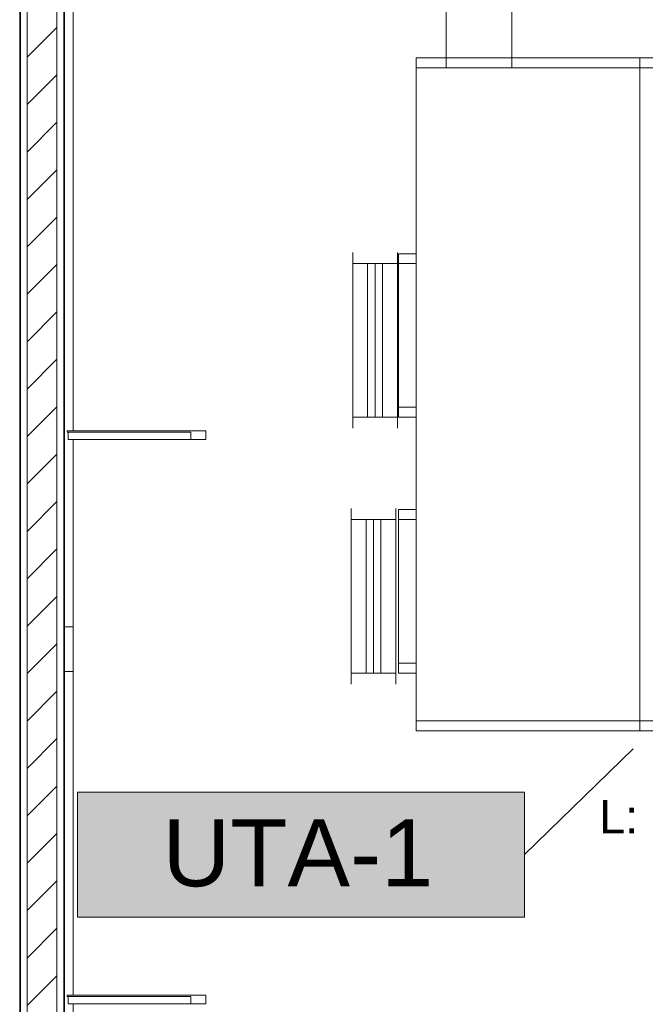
# Model space of a CAD drawing. Header units: metres. Extents: x 2.5 to 41.3, y -72.9 to -49.4.
# Tile 12 of 28: x 35 to 37.1, y -62.6 to -59.3. Entities that reach past the tile are written whole.
import ezdxf

# ---------------------------------------------------------------- set-up
doc = ezdxf.new("R2010")
doc.units = ezdxf.units.M
for name, color, linetype, lineweight in [('A-COLS', 7, 'Continuous', 18), ('A-GLAZ-CWMG', 7, 'Continuous', 18), ('A-WALL', 7, 'Continuous', 18), ('A-WALL-PATT', 7, 'Continuous', 18), ('M-EQPM', 7, 'Continuous', 18), ('M-HVAC-DUCT', 7, 'Continuous', 18), ('M-HVAC-DUCT-ANNO', 7, 'Continuous', 18), ('S-BEAM', 7, 'Continuous', 18), ('S-COLS', 7, 'Continuous', 18)]:
    doc.layers.add(name, color=color, linetype=linetype, lineweight=lineweight)
for name, color, linetype, lineweight, true_color in [('LAJE TÉCNICA -FRIG_dwg', 7, 'Continuous', 18, 0x767676), ('M-EQPM-IDEN', 1, 'Continuous', 9, 0xff0000), ('TUB_FRIGO_VRF', 30, 'Continuous', 18, 0xff7f00)]:
    doc.layers.add(name, color=color, linetype=linetype, lineweight=lineweight, true_color=true_color)
doc.styles.add('Arial_1', font='arial.ttf', dxfattribs={"height": 0.1125})
doc.styles.add('Arial_4', font='arial.ttf', dxfattribs={"height": 0.225})
pattern_1 = [(50, (21.555, -62.9), (0.546555, -0.047815), [0.05715, -0.62865]), (355, (21.555, -62.9), (-0.105728, 0.573166), [0.04572, -0.50292]), (100.451, (21.601, -62.904), (0.440828, 0.525349), [0.04857, -0.53427]), (46.184, (21.555, -62.748), (0.813237, -0.12613), [0.08573, -0.94298]), (96.636, (21.623, -62.758), (0.71221, 0.742287), [0.07286, -0.80141]), (351.184, (21.555, -62.748), (0.712217, 0.742274), [0.06858, -0.75438]), (21, (21.631, -62.786), (0.454846, -0.306795), [0.05715, -0.62865]), (326, (21.631, -62.786), (0.185405, 0.55256), [0.04572, -0.50292]), (71.451, (21.669, -62.811), (0.64025, 0.245763), [0.04857, -0.53427]), (37.5, (21.555, -62.9), (0.009261, 0.2536672), [0.02515, -0.47168, 0.02515, -0.48539, -0.50482]), (37.5, (21.555, -62.9), (0.009261, 0.2536672), [-1.007, 0.02515, -0.47968]), (7.5, (21.555, -62.9), (0.200456, 0.300546), [0.02515, -0.26594, 0.02515, -0.46025, -0.1924]), (7.5, (21.555, -62.9), (0.200456, 0.300546), [-0.77648, 0.02515, -0.16726]), (327.5, (21.385, -62.9), (0.4067682, -0.0171882), [0.02515, -0.16535, 0.02515, -0.56921, -0.78867]), (327.5, (21.385, -62.9), (0.4067682, -0.0171882), [-0.78486, 0.02515, -0.76352]), (317.5, (21.309, -62.9), (0.444383, 0.0762794), [0.02515, -0.2225, 0.02515, -0.36957, -0.56007]), (317.5, (21.309, -62.9), (0.444383, 0.0762794), [-0.64237, 0.02515, -0.53492])]

# ---------------------------------------------------------------- blocks, each defined once
blk = doc.blocks.new('Paredes 15 - Paredes 6-6874455-LAJE TÉCNICA - FRIGORÍFICA')
at = {"layer": 'A-WALL', "color": 253, "true_color": 0xaaaaaa}
blk.add_line((35.179, -68.442), (35.179, -54.3441), dxfattribs=at)
blk = doc.blocks.new('Rectangular Mullion - 50 x 150mm-V3-LAJE TÉCNICA - FRIGORÍFICA')
at = {"layer": 'A-GLAZ-CWMG', "color": 253, "true_color": 0xaaaaaa}
for p, q in [((35.1876, -54.9962), (35.1876, -55.0012)), ((35.6529, -54.9962), (35.1876, -54.9962)), ((35.1876, -55.0012), (35.6026, -55.0012)), ((35.1917, -55.0262), (35.1917, -55.0012)), ((35.6026, -55.0012), (35.6026, -55.0262)), ((35.6529, -55.0262), (35.6529, -54.9962)), ((35.1917, -55.0262), (35.6026, -55.0262)), ((35.6026, -55.0262), (35.6529, -55.0262))]:
    blk.add_line(p, q, dxfattribs=at)
blk = doc.blocks.new('4 GRE - ESCOLA DE CINEMA E AUDIOVISUAL CINE REX R07_rvt-1-LAJE TÉCNICA - FRIGORÍFICA')
at = {"layer": 'A-WALL-PATT', "true_color": 0xd4d4d4}
h = blk.add_hatch(dxfattribs=at)
h.set_pattern_fill('FP_1', color=254, style=0, pattern_type=2)
h.set_pattern_definition(pattern_1)
h.paths.add_polyline_path([(35.1765, -68.5214), (35.1765, -68.5189), (35.0315, -68.5189), (35.0315, -54.842), (35.029, -54.842), (35.029, -68.5214), (35.1385, -68.5214)])
h = blk.add_hatch(dxfattribs=at)
h.set_pattern_fill('FP_2', color=254, style=0, pattern_type=2)
h.set_pattern_definition([(45, (21.555, -62.9), (-0.0795495, 0.0795495), [])])
h.paths.add_polyline_path([(35.054, -68.4964), (35.154, -68.4964), (35.154, -54.842), (35.054, -54.842), (35.054, -67.9462)])
h = blk.add_hatch(dxfattribs=at)
h.set_pattern_fill('FP_1', color=254, style=0, pattern_type=2)
h.set_pattern_definition(pattern_1)
h.paths.add_polyline_path([(35.1765, -68.5214), (35.179, -68.5214), (35.179, -54.842), (35.1765, -54.842), (35.1765, -68.5189)])
at = {"layer": 'A-WALL', "color": 253, "true_color": 0xaaaaaa}
for p, q in [((35.029, -54.842), (35.029, -68.5214)), ((35.0315, -68.5189), (35.0315, -54.842)), ((35.054, -68.4964), (35.054, -54.842)), ((35.154, -68.4964), (35.154, -54.842)), ((35.1765, -68.5189), (35.1765, -54.842)), ((35.179, -68.5214), (35.179, -54.842))]:
    blk.add_line(p, q, dxfattribs=at)
at = {"layer": 'A-GLAZ-CWMG', "color": 253, "lineweight": 18, "true_color": 0xaaaaaa}
for p in [(0, -5.6812), (0, -7.5749)]:
    blk.add_blockref('Rectangular Mullion - 50 x 150mm-V3-LAJE TÉCNICA - FRIGORÍFICA', p, dxfattribs=at)
at = {"layer": 'A-WALL', "color": 253, "lineweight": 18, "true_color": 0xaaaaaa}
blk.add_blockref('Paredes 15 - Paredes 6-6874455-LAJE TÉCNICA - FRIGORÍFICA', (0, 0), dxfattribs=at)
blk = doc.blocks.new('Family - P30-298919-LAJE TÉCNICA - FRIGORÍFICA')
at = {"layer": 'A-COLS', "color": 253, "true_color": 0xaaaaaa}
for p, q in [((0.0953, 0.075), (0.125, 0.075)), ((0.125, 0.075), (0.125, -0.075)), ((0.125, -0.075), (0.0953, -0.075))]:
    blk.add_line(p, q, dxfattribs=at)
blk = doc.blocks.new('Family - P30-301706-LAJE TÉCNICA - FRIGORÍFICA')
at = {"layer": 'S-COLS', "color": 253, "true_color": 0xaaaaaa}
for p, q in [((0.0953, 0.075), (0.125, 0.075)), ((0.125, 0.075), (0.125, -0.075)), ((0.125, -0.075), (0.0953, -0.075))]:
    blk.add_line(p, q, dxfattribs=at)
blk = doc.blocks.new('Family - V502-298929-LAJE TÉCNICA - FRIGORÍFICA')
at = {"layer": 'S-BEAM', "color": 253, "true_color": 0xaaaaaa}
for p, q in [((0.06, 1.785), (0.0303, 1.785)), ((0.06, 1.785), (0.06, 0.6994)), ((0.06, 0.6694), (0.06, -1.1943))]:
    blk.add_line(p, q, dxfattribs=at)
blk = doc.blocks.new('Family - V502-298931-LAJE TÉCNICA - FRIGORÍFICA')
at = {"layer": 'S-BEAM', "color": 253, "true_color": 0xaaaaaa}
for p, q in [((0.06, 0.7469), (0.06, -1.1169)), ((0.06, -1.1469), (0.06, -1.775)), ((0.0303, -1.775), (0.06, -1.775))]:
    blk.add_line(p, q, dxfattribs=at)
blk = doc.blocks.new('ESTRUTURAL CINE REX _011_IFC-1-LAJE TÉCNICA - FRIGORÍFICA')
at = {"layer": 'A-COLS', "color": 253, "lineweight": 18, "true_color": 0xaaaaaa}
blk.add_blockref('Family - P30-301706-LAJE TÉCNICA - FRIGORÍFICA', (35.0836, -61.4105), dxfattribs=at)
at = {"layer": 'S-BEAM', "color": 253, "lineweight": 18, "true_color": 0xaaaaaa}
for name, p in [('Family - V502-298931-LAJE TÉCNICA - FRIGORÍFICA', (35.1486, -59.5605)), ('Family - V502-298929-LAJE TÉCNICA - FRIGORÍFICA', (35.1486, -63.2705))]:
    blk.add_blockref(name, p, dxfattribs=at)
at = {"layer": 'S-COLS', "color": 253, "lineweight": 18, "true_color": 0xaaaaaa}
blk.add_blockref('Family - P30-298919-LAJE TÉCNICA - FRIGORÍFICA', (35.0836, -61.4105), dxfattribs=at)
blk = doc.blocks.new('Família 40DV_Mod_Troc_Vent FanCoil - Tp05 39DV 670-872645-LAJE TÉCNICA - FRIGORÍFICA')
at = {"layer": 'M-EQPM', "color": 1, "true_color": 0xff0000}
for p, q in [((0.194, 0.81), (0.709, 0.81)), ((0.194, 0.75), (0.194, 0.81)), ((0.709, 0.81), (0.709, 0.75)), ((1.053, 0.81), (1.568, 0.81)), ((1.053, 0.75), (1.053, 0.81)), ((1.568, 0.81), (1.568, 0.75)), ((0, 0), (0, 0.75)), ((0, 0.75), (2.225, 0.75)), ((2.225, 0.75), (2.225, 0)), ((2.445, 0.65), (2.225, 0.65)), ((2.445, 0.65), (2.445, 0.43)), ((2.225, 0.43), (2.445, 0.43)), ((0, -0.75), (0, 0)), ((0, 0), (2.225, 0)), ((2.225, 0), (2.225, -0.75)), ((2.23, -0.0606), (2.225, -0.0606)), ((-0.005, -0.0828), (-0.01, -0.0828)), ((0, -0.0728), (-0.005, -0.0728)), ((2.235, -0.0708), (2.23, -0.0708)), ((-0.06, -0.4451), (-0.06, -0.461)), ((-0.01, -0.4451), (-0.06, -0.4451)), ((-0.06, -0.461), (-0.01, -0.461)), ((-0.01, -0.4828), (-0.005, -0.4828)), ((-0.005, -0.4928), (0, -0.4928)), ((2.225, -0.4806), (2.23, -0.4806)), ((2.23, -0.4708), (2.235, -0.4708)), ((0, -0.6287), (-0.06, -0.6287)), ((-0.06, -0.6287), (-0.06, -0.6573)), ((-0.06, -0.6573), (0, -0.6573)), ((2.225, -0.75), (0, -0.75))]:
    blk.add_line(p, q, dxfattribs=at)
at = {"layer": 'M-EQPM', "color": 1, "true_color": 0xff0000, "flags": 128}
for points in [[(2.23, -0.0606), (2.23, -0.0632), (2.23, -0.0709), (2.23, -0.0835), (2.23, -0.1007), (2.23, -0.1221), (2.23, -0.1472), (2.23, -0.1753), (2.23, -0.2057), (2.23, -0.2378), (2.23, -0.2706), (2.23, -0.3035), (2.23, -0.3355), (2.23, -0.366), (2.23, -0.3941), (2.23, -0.4191), (2.23, -0.4405), (2.23, -0.4577), (2.23, -0.4703), (2.23, -0.478), (2.23, -0.4806)], [(-0.005, -0.4928), (-0.005, -0.4902), (-0.005, -0.4825), (-0.005, -0.4699), (-0.005, -0.4526), (-0.005, -0.4312), (-0.005, -0.4062), (-0.005, -0.3781), (-0.005, -0.3476), (-0.005, -0.3156), (-0.005, -0.2828), (-0.005, -0.2499), (-0.005, -0.2179), (-0.005, -0.1874), (-0.005, -0.1593), (-0.005, -0.1343), (-0.005, -0.1129), (-0.005, -0.0956), (-0.005, -0.083), (-0.005, -0.0753), (-0.005, -0.0728)]]:
    blk.add_lwpolyline(points, dxfattribs=at)
at = {"layer": 'M-EQPM', "color": 1, "true_color": 0xff0000}
for points in [[(-0.01, -0.4828), (-0.01, -0.4828), (-0.01, -0.4814), (-0.01, -0.476), (-0.01, -0.4678), (-0.01, -0.4536), (-0.01, -0.4301), (-0.01, -0.3942), (-0.01, -0.3521), (-0.01, -0.291), (-0.01, -0.2274), (-0.01, -0.1713), (-0.01, -0.1384), (-0.01, -0.1141), (-0.01, -0.0972), (-0.01, -0.0857), (-0.01, -0.0828), (-0.01, -0.0828)], [(2.235, -0.0708), (2.235, -0.0708), (2.235, -0.0721), (2.235, -0.0775), (2.235, -0.0858), (2.235, -0.1), (2.235, -0.1234), (2.235, -0.1594), (2.235, -0.2014), (2.235, -0.2625), (2.235, -0.3262), (2.235, -0.3822), (2.235, -0.4152), (2.235, -0.4394), (2.235, -0.4563), (2.235, -0.4678), (2.235, -0.4708), (2.235, -0.4708)]]:
    blk.add_open_spline(points, degree=3, knots=[0, 0, 0, 0, 0.12083, 0.241661, 0.362491, 0.483322, 0.724983, 0.966644, 1.208305, 1.449966, 1.933288, 2.174949, 2.41661, 2.597855, 2.779101, 2.960347, 3.141593, 3.141593, 3.141593, 3.141593], dxfattribs=at)
blk = doc.blocks.new('Canvas Connection - Canvas Connection-1069005-LAJE TÉCNICA - FRIGORÍFICA')
at = {"layer": 'M-HVAC-DUCT'}
for p, q in [((0, 0.2945), (0, -0.2945)), ((0, 0.2575), (0, 0.2945)), ((0.15, 0.2945), (0.15, 0.2575)), ((0.15, -0.2945), (0.15, 0.2945)), ((0, 0.2575), (0.15, 0.2575)), ((0, -0.2575), (0, 0.2575)), ((0.15, 0.2575), (0, 0.2575)), ((0, 0.2575), (0, -0.2575)), ((0.15, 0.2575), (0.15, -0.2575)), ((0.15, -0.2575), (0.15, 0.2575)), ((0.15, -0.2575), (0, -0.2575)), ((0, -0.2575), (0.15, -0.2575)), ((0, -0.2945), (0, -0.2575)), ((0.15, -0.2575), (0.15, -0.2945))]:
    blk.add_line(p, q, dxfattribs=at)
at = {"layer": 'M-HVAC-DUCT-ANNO'}
for p, q in [((0.05, 0.2575), (0.05, -0.2575)), ((0.075, 0.2575), (0.075, -0.2575)), ((0.1, 0.2575), (0.1, -0.2575))]:
    blk.add_line(p, q, dxfattribs=at)
blk = doc.blocks.new('Canvas Connection - Canvas Connection-1069008-LAJE TÉCNICA - FRIGORÍFICA')
at = {"layer": 'M-HVAC-DUCT'}
for p, q in [((0, -0.2945), (0, 0.2945)), ((0, 0.2945), (0, 0.2575)), ((0.15, 0.2575), (0.15, 0.2945)), ((0.15, 0.2945), (0.15, -0.2945)), ((0.15, 0.2575), (0, 0.2575)), ((0, 0.2575), (0, -0.2575)), ((0, 0.2575), (0.15, 0.2575)), ((0, -0.2575), (0, 0.2575)), ((0.15, -0.2575), (0.15, 0.2575)), ((0.15, 0.2575), (0.15, -0.2575)), ((0, -0.2575), (0.15, -0.2575)), ((0.15, -0.2575), (0, -0.2575)), ((0, -0.2575), (0, -0.2945)), ((0.15, -0.2945), (0.15, -0.2575))]:
    blk.add_line(p, q, dxfattribs=at)
at = {"layer": 'M-HVAC-DUCT-ANNO'}
for p, q in [((0.05, -0.2575), (0.05, 0.2575)), ((0.075, -0.2575), (0.075, 0.2575)), ((0.1, -0.2575), (0.1, 0.2575))]:
    blk.add_line(p, q, dxfattribs=at)
blk = doc.blocks.new('LAJE TÉCNICA -FRIG_dwg_Família 40DV_Mod_Troc_Vent FanCoil - Tp05 39DV 670-872645-LAJE TÉCNICA -FRIG-1155276-LAJE TÉCNICA - FRIGORÍFICA')
at = {"layer": 'M-EQPM', "color": 1, "true_color": 0xff0000}
for p, q in [((0, 0), (2.225, 0)), ((-0.005, -0.0828), (-0.01, -0.0828)), ((2.235, -0.0708), (2.23, -0.0708)), ((-0.01, -0.4828), (-0.005, -0.4828)), ((2.23, -0.4708), (2.235, -0.4708))]:
    blk.add_line(p, q, dxfattribs=at)
at = {"layer": 'M-EQPM', "color": 1, "true_color": 0xff0000, "flags": 128}
for points in [[(0.194, 0.75), (0.194, 0.81), (0.709, 0.81), (0.709, 0.75)], [(1.053, 0.75), (1.053, 0.81), (1.568, 0.81), (1.568, 0.75)], [(2.225, 0.65), (2.445, 0.65), (2.445, 0.43), (2.225, 0.43)], [(2.225, -0.4806), (2.23, -0.4806), (2.23, -0.478), (2.23, -0.4703), (2.23, -0.4577), (2.23, -0.4405), (2.23, -0.4191), (2.23, -0.3941), (2.23, -0.366), (2.23, -0.3355), (2.23, -0.3035), (2.23, -0.2706), (2.23, -0.2378), (2.23, -0.2057), (2.23, -0.1753), (2.23, -0.1472), (2.23, -0.1221), (2.23, -0.1007), (2.23, -0.0835), (2.23, -0.0709), (2.23, -0.0632), (2.23, -0.0606), (2.225, -0.0606)], [(0, -0.0728), (-0.005, -0.0728), (-0.005, -0.0753), (-0.005, -0.083), (-0.005, -0.0956), (-0.005, -0.1129), (-0.005, -0.1343), (-0.005, -0.1593), (-0.005, -0.1874), (-0.005, -0.2179), (-0.005, -0.2499), (-0.005, -0.2828), (-0.005, -0.3156), (-0.005, -0.3476), (-0.005, -0.3781), (-0.005, -0.4062), (-0.005, -0.4312), (-0.005, -0.4526), (-0.005, -0.4699), (-0.005, -0.4825), (-0.005, -0.4902), (-0.005, -0.4928), (0, -0.4928)], [(-0.01, -0.4451), (-0.06, -0.4451), (-0.06, -0.461), (-0.01, -0.461)], [(0, -0.6287), (-0.06, -0.6287), (-0.06, -0.6573), (0, -0.6573)]]:
    blk.add_lwpolyline(points, dxfattribs=at)
blk.add_lwpolyline([(0, -0.75), (0, 0), (0, 0.75), (2.225, 0.75), (2.225, 0), (2.225, -0.75)], close=True, dxfattribs=at)
at = {"layer": 'M-EQPM', "color": 1, "true_color": 0xff0000}
for points in [[(-0.01, -0.4828), (-0.01, -0.4828), (-0.01, -0.4814), (-0.01, -0.476), (-0.01, -0.4678), (-0.01, -0.4536), (-0.01, -0.4301), (-0.01, -0.3942), (-0.01, -0.3521), (-0.01, -0.291), (-0.01, -0.2274), (-0.01, -0.1713), (-0.01, -0.1384), (-0.01, -0.1141), (-0.01, -0.0972), (-0.01, -0.0857), (-0.01, -0.0828), (-0.01, -0.0828)], [(2.235, -0.0708), (2.235, -0.0708), (2.235, -0.0721), (2.235, -0.0775), (2.235, -0.0858), (2.235, -0.1), (2.235, -0.1234), (2.235, -0.1594), (2.235, -0.2014), (2.235, -0.2625), (2.235, -0.3262), (2.235, -0.3822), (2.235, -0.4152), (2.235, -0.4394), (2.235, -0.4563), (2.235, -0.4678), (2.235, -0.4708), (2.235, -0.4708)]]:
    blk.add_open_spline(points, degree=3, knots=[0, 0, 0, 0, 0.12083, 0.241661, 0.362491, 0.483322, 0.724983, 0.966644, 1.208305, 1.449966, 1.933288, 2.174949, 2.41661, 2.597855, 2.779101, 2.960347, 3.141593, 3.141593, 3.141593, 3.141593], dxfattribs=at)
blk = doc.blocks.new('LAJE TÉCNICA -FRIG_dwg-1114779-LAJE TÉCNICA - FRIGORÍFICA')
at = {"rotation": 89.9999999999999}
blk.add_blockref('LAJE TÉCNICA -FRIG_dwg_Família 40DV_Mod_Troc_Vent FanCoil - Tp05 39DV 670-872645-LAJE TÉCNICA -FRIG-1155276-LAJE TÉCNICA - FRIGORÍFICA', (15.5539, 1.3639), dxfattribs=at)
at = {"layer": 'TUB_FRIGO_VRF', "color": 7, "insert": (15.4167, 1.0987), "char_height": 0.1125, "width": 0.683149, "attachment_point": 1, "rotation": 0.2292, "line_spacing_factor": 0.941778, "style": 'Arial_1'}
blk.add_mtext('L: Ø5/8"', dxfattribs=at)
blk = doc.blocks.new('M_Identificador de equipamento mecânico_BTS - Em caixas-817025-LAJE TÉCNICA - FRIGORÍFICA')
at = {"layer": 'M-EQPM-IDEN', "true_color": 0xf5f5f5}
blk.add_hatch(color=7, dxfattribs=at).paths.add_polyline_path([(0.01, 0.0028), (0.01, -0.0028), (-0.01, -0.0028), (-0.01, 0.0028)])
at = {"layer": 'M-EQPM-IDEN'}
for p, q in [((0.01, 0.0028), (-0.01, 0.0028)), ((-0.01, 0.0028), (-0.01, -0.0028)), ((-0.01, 0.0028), (0.01, 0.0028)), ((-0.01, -0.0028), (-0.01, 0.0028)), ((0.01, -0.0028), (0.01, 0.0028)), ((0.01, 0.0028), (0.01, -0.0028)), ((-0.01, -0.0028), (0.01, -0.0028)), ((0.01, -0.0028), (-0.01, -0.0028))]:
    blk.add_line(p, q, dxfattribs=at)

msp = doc.modelspace()

# ---------------------------------------------------------------- linework, layer by layer
at = {"layer": 'M-EQPM-IDEN'}
msp.add_line((37.0864, -61.7448), (36.7223, -62.1001), dxfattribs=at)

# ---------------------------------------------------------------- block references
at = {"lineweight": 5}
for name in ['4 GRE - ESCOLA DE CINEMA E AUDIOVISUAL CINE REX R07_rvt-1-LAJE TÉCNICA - FRIGORÍFICA', 'ESTRUTURAL CINE REX _011_IFC-1-LAJE TÉCNICA - FRIGORÍFICA']:
    msp.add_blockref(name, (0, 0), dxfattribs=at)
at = {"layer": 'LAJE TÉCNICA -FRIG_dwg', "color": 7}
msp.add_blockref('LAJE TÉCNICA -FRIG_dwg-1114779-LAJE TÉCNICA - FRIGORÍFICA', (21.555, -63.0153), dxfattribs=at)
at = {"layer": 'M-EQPM', "color": 1, "true_color": 0xff0000, "rotation": 89.9999999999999}
msp.add_blockref('Família 40DV_Mod_Troc_Vent FanCoil - Tp05 39DV 670-872645-LAJE TÉCNICA - FRIGORÍFICA', (37.1089, -61.6848), dxfattribs=at)
at = {"layer": 'M-EQPM-IDEN', "xscale": 74.99999999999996, "yscale": 74.99999999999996, "zscale": 74.99999999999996}
msp.add_blockref('M_Identificador de equipamento mecânico_BTS - Em caixas-817025-LAJE TÉCNICA - FRIGORÍFICA', (35.9723, -62.1001), dxfattribs=at)
at = {"layer": 'M-HVAC-DUCT'}
msp.add_blockref('Canvas Connection - Canvas Connection-1069008-LAJE TÉCNICA - FRIGORÍFICA', (36.1458, -60.3743), dxfattribs=at)
at = {"layer": 'M-HVAC-DUCT', "extrusion": (0, 0, -1), "rotation": 180}
msp.add_blockref('Canvas Connection - Canvas Connection-1069005-LAJE TÉCNICA - FRIGORÍFICA', (-36.1405, -61.2333), dxfattribs=at)

# ---------------------------------------------------------------- texts
at = {"layer": 'M-EQPM-IDEN', "color": 7, "insert": (35.5081, -61.9813), "char_height": 0.225, "width": 1.118354, "attachment_point": 1, "style": 'Arial_4'}
msp.add_mtext('UTA-1', dxfattribs=at)

doc.saveas('drawing.dxf')
